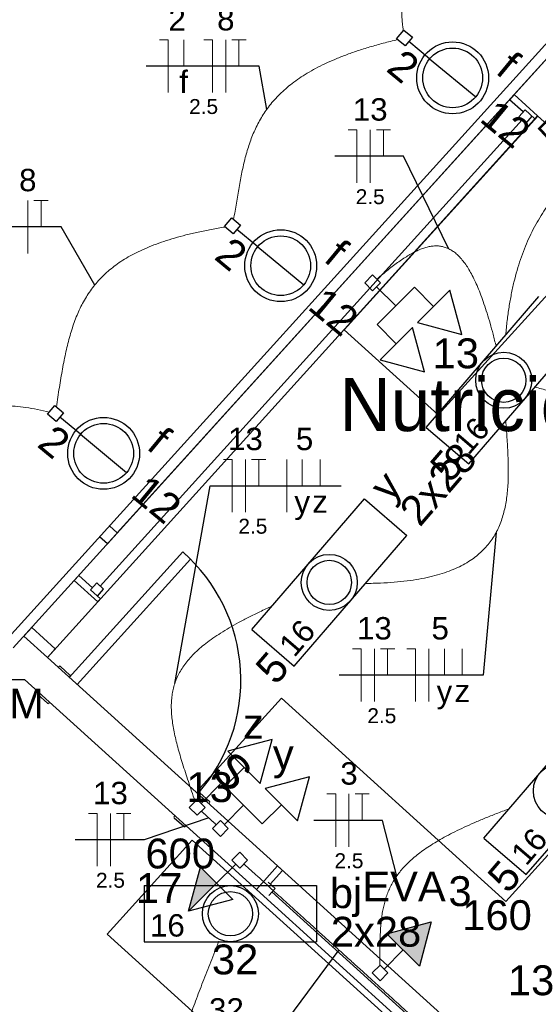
# Model space of a CAD drawing. Header units: millimetres. Extents: x 7 to 269, y 1 to 169.
# Tile 74 of 113: x 69.96 to 72.42, y 43.17 to 47.82. Entities that reach past the tile are written whole.
import ezdxf

# ---------------------------------------------------------------- set-up
doc = ezdxf.new("R2010")
doc.units = ezdxf.units.MM
doc.header["$MEASUREMENT"] = 0
for name, color, linetype, lineweight in [('Eletroduto - Marco Polo', 6, 'Continuous', 9), ('Fiação - Marco Polo', 3, 'Continuous', 9), ('Interruptor - Marco Polo', 150, 'Continuous', 9), ('Layout - Marco Polo', 252, 'Continuous', 25), ('Linha de Chamada - Marco Polo', 1, 'Continuous', 25), ('Luminárias - Marco Polo', 5, 'Continuous', 25), ('Textos - Marco Polo', 143, 'Continuous', 25), ('Tomadas - Marco Polo', 150, 'Continuous', 25)]:
    doc.layers.add(name, color=color, linetype=linetype, lineweight=lineweight)
doc.layers.add('Parede - Marco Polo', color=7, linetype='Continuous')
doc.styles.add('Arial', font='arial.ttf')
doc.styles.add('CenturyGothic', font='GOTHIC.TTF')

msp = doc.modelspace()

# ---------------------------------------------------------------- hatches: boundary and pattern name
at = {"layer": 'Tomadas - Marco Polo', "linetype": 'Continuous'}
for points in [[(70.8941, 43.7395), (70.7615, 43.6069), (70.8176, 43.816)], [(71.8529, 43.3478), (71.9089, 43.5569), (71.6997, 43.5009)]]:
    msp.add_hatch(color=256, dxfattribs=at).paths.add_polyline_path(points)

# ---------------------------------------------------------------- linework, layer by layer
at = {"layer": 'Eletroduto - Marco Polo', "linetype": 'Continuous'}
for points in [[(72.5261, 48.598), (72.4524, 48.5546), (72.3836, 48.5129), (72.3194, 48.4727), (72.2597, 48.4341), (72.2044, 48.397), (72.1532, 48.3613), (72.1061, 48.327), (72.0628, 48.294), (72.0233, 48.2622), (71.9873, 48.2316), (71.9548, 48.2021), (71.9255, 48.1737), (71.8993, 48.1463), (71.876, 48.1198), (71.8556, 48.0941), (71.8377, 48.0693), (71.8224, 48.0452), (71.8093, 48.0218), (71.7984, 47.9991), (71.7896, 47.9769), (71.7826, 47.9551), (71.7772, 47.9339), (71.7735, 47.913), (71.7711, 47.8924), (71.7699, 47.8721), (71.7698, 47.8519), (71.7707, 47.8319), (71.7723, 47.812), (71.7745, 47.7921), (71.7772, 47.7721)], [(71.7503, 47.7294), (71.6823, 47.7124), (71.6187, 47.6945), (71.5595, 47.6758), (71.5045, 47.6563), (71.4534, 47.636), (71.4061, 47.6149), (71.3625, 47.593), (71.3223, 47.5702), (71.2855, 47.5467), (71.2517, 47.5224), (71.221, 47.4973), (71.193, 47.4715), (71.1676, 47.4448), (71.1447, 47.4174), (71.1241, 47.3893), (71.1056, 47.3603), (71.0891, 47.3307), (71.0743, 47.3002), (71.0612, 47.2691), (71.0495, 47.2372), (71.0391, 47.2045), (71.0297, 47.1712), (71.0213, 47.1371), (71.0137, 47.1023), (71.0067, 47.0668), (71.0001, 47.0305), (70.9937, 46.9936), (70.9875, 46.956), (70.9811, 46.9177), (70.9745, 46.8787)], [(72.2614, 46.3332), (72.2683, 46.4005), (72.2771, 46.4644), (72.2879, 46.5251), (72.3005, 46.5828), (72.315, 46.6377), (72.3314, 46.69), (72.3497, 46.7398), (72.3699, 46.7872), (72.3919, 46.8326), (72.4159, 46.876), (72.4418, 46.9176), (72.4695, 46.9576), (72.4992, 46.9962), (72.5307, 47.0335), (72.5642, 47.0697), (72.5995, 47.105), (72.6368, 47.1396), (72.6759, 47.1736), (72.7169, 47.2072), (72.7599, 47.2405), (72.8047, 47.2739), (72.8514, 47.3073), (72.9001, 47.3411), (72.9506, 47.3753), (73.003, 47.4102), (73.0573, 47.4459), (73.1136, 47.4826), (73.1717, 47.5205), (73.2317, 47.5597), (73.2937, 47.6004)], [(70.9347, 46.8431), (70.8688, 46.8316), (70.8071, 46.8191), (70.7492, 46.8055), (70.6952, 46.7909), (70.6447, 46.7751), (70.5977, 46.7583), (70.5541, 46.7404), (70.5136, 46.7214), (70.4762, 46.7013), (70.4417, 46.68), (70.4099, 46.6575), (70.3808, 46.6338), (70.3541, 46.609), (70.3297, 46.583), (70.3075, 46.5557), (70.2873, 46.5272), (70.269, 46.4975), (70.2524, 46.4665), (70.2374, 46.4343), (70.2239, 46.4007), (70.2117, 46.3658), (70.2006, 46.3297), (70.1906, 46.2922), (70.1814, 46.2533), (70.1729, 46.2131), (70.165, 46.1715), (70.1575, 46.1286), (70.1503, 46.0842), (70.1433, 46.0384), (70.1362, 45.9912)], [(72.2159, 46.2796), (72.2017, 46.3356), (72.1874, 46.3876), (72.1731, 46.4357), (72.1586, 46.48), (72.144, 46.5206), (72.1293, 46.5577), (72.1143, 46.5912), (72.0991, 46.6213), (72.0837, 46.6481), (72.0679, 46.6716), (72.0519, 46.692), (72.0355, 46.7093), (72.0188, 46.7236), (72.0017, 46.735), (71.9841, 46.7437), (71.9662, 46.7496), (71.9477, 46.7529), (71.9288, 46.7536), (71.9093, 46.752), (71.8892, 46.7479), (71.8686, 46.7416), (71.8474, 46.7331), (71.8256, 46.7225), (71.8031, 46.7099), (71.7799, 46.6954), (71.756, 46.679), (71.7313, 46.661), (71.7059, 46.6412), (71.6797, 46.6199), (71.6526, 46.5972)], [(72.3987, 46.0861), (72.4628, 46.0689), (72.5231, 46.0506), (72.5798, 46.0312), (72.6329, 46.0107), (72.6827, 45.9891), (72.7293, 45.9665), (72.7729, 45.9429), (72.8135, 45.9183), (72.8513, 45.8927), (72.8865, 45.8662), (72.9192, 45.8386), (72.9496, 45.8102), (72.9778, 45.7809), (73.004, 45.7506), (73.0282, 45.7195), (73.0507, 45.6876), (73.0716, 45.6548), (73.091, 45.6212), (73.1091, 45.5868), (73.126, 45.5516), (73.1419, 45.5157), (73.1569, 45.479), (73.1712, 45.4416), (73.1849, 45.4035), (73.1981, 45.3648), (73.211, 45.3254), (73.2237, 45.2853), (73.2365, 45.2446), (73.2494, 45.2033), (73.2625, 45.1614)], [(70.1031, 45.9681), (70.0462, 45.9802), (69.9921, 45.9892), (69.9408, 45.9951), (69.8919, 45.9982), (69.8455, 45.9985), (69.8013, 45.996), (69.7593, 45.9909), (69.7193, 45.9833), (69.6812, 45.9732), (69.6447, 45.9608), (69.6099, 45.9462), (69.5766, 45.9294), (69.5445, 45.9106), (69.5137, 45.8898), (69.4839, 45.8672), (69.455, 45.8429), (69.4269, 45.8168), (69.3994, 45.7892), (69.3725, 45.7602), (69.3459, 45.7298), (69.3196, 45.6981), (69.2934, 45.6652), (69.2671, 45.6312), (69.2406, 45.5963), (69.2139, 45.5605), (69.1867, 45.5239), (69.1589, 45.4866), (69.1305, 45.4487), (69.1011, 45.4103), (69.0708, 45.3715)], [(71.5986, 45.1573), (71.669, 45.159), (71.7345, 45.163), (71.7951, 45.1693), (71.8512, 45.1778), (71.9029, 45.1884), (71.9503, 45.2011), (71.9937, 45.2157), (72.0331, 45.2323), (72.0688, 45.2507), (72.101, 45.2708), (72.1297, 45.2926), (72.1552, 45.316), (72.1777, 45.341), (72.1973, 45.3673), (72.2143, 45.3951), (72.2287, 45.4242), (72.2407, 45.4545), (72.2506, 45.4859), (72.2584, 45.5184), (72.2645, 45.552), (72.2688, 45.5864), (72.2717, 45.6217), (72.2732, 45.6578), (72.2736, 45.6946), (72.2731, 45.732), (72.2717, 45.7699), (72.2697, 45.8084), (72.2673, 45.8472), (72.2645, 45.8864), (72.2617, 45.9258)], [(71.1557, 45.05), (71.099, 45.0237), (71.0465, 44.9979), (70.9981, 44.9725), (70.9537, 44.9475), (70.9131, 44.9227), (70.8762, 44.8981), (70.843, 44.8736), (70.8132, 44.8491), (70.7867, 44.8244), (70.7635, 44.7996), (70.7434, 44.7745), (70.7264, 44.749), (70.7121, 44.7231), (70.7007, 44.6967), (70.6918, 44.6696), (70.6855, 44.6418), (70.6815, 44.6132), (70.6798, 44.5837), (70.6803, 44.5533), (70.6827, 44.5217), (70.6871, 44.489), (70.6932, 44.4551), (70.701, 44.4198), (70.7103, 44.3832), (70.721, 44.345), (70.7331, 44.3052), (70.7463, 44.2638), (70.7605, 44.2205), (70.7756, 44.1754), (70.7916, 44.1284)], [(70.8214, 44.0807), (70.8244, 44.078), (70.8272, 44.0754), (70.83, 44.0729), (70.8326, 44.0705), (70.8352, 44.0682), (70.8376, 44.066), (70.8399, 44.0639), (70.8422, 44.0618), (70.8444, 44.0598), (70.8466, 44.0579), (70.8487, 44.056), (70.8507, 44.0541), (70.8528, 44.0522), (70.8548, 44.0504), (70.8568, 44.0486), (70.8588, 44.0468), (70.8608, 44.045), (70.8629, 44.0431), (70.8649, 44.0412), (70.867, 44.0393), (70.8692, 44.0374), (70.8714, 44.0354), (70.8737, 44.0333), (70.876, 44.0312), (70.8784, 44.029), (70.881, 44.0267), (70.8836, 44.0243), (70.8864, 44.0218), (70.8892, 44.0192), (70.8922, 44.0165)], [(72.2756, 44.0909), (72.2171, 44.0687), (72.1626, 44.0469), (72.1117, 44.0253), (72.0644, 44.0041), (72.0206, 43.983), (71.9801, 43.962), (71.9427, 43.9411), (71.9085, 43.9202), (71.8772, 43.8993), (71.8487, 43.8783), (71.8228, 43.8571), (71.7995, 43.8357), (71.7786, 43.8141), (71.76, 43.7922), (71.7436, 43.7698), (71.7292, 43.7471), (71.7166, 43.7239), (71.7058, 43.7001), (71.6967, 43.6757), (71.6891, 43.6507), (71.6828, 43.625), (71.6778, 43.5985), (71.6739, 43.5712), (71.671, 43.543), (71.6689, 43.5139), (71.6675, 43.4838), (71.6668, 43.4527), (71.6665, 43.4204), (71.6665, 43.387), (71.6667, 43.3524)], [(71.0234, 43.8306), (71.0661, 43.7919), (71.1061, 43.7557), (71.1437, 43.7216), (71.179, 43.6897), (71.2122, 43.6596), (71.2435, 43.6312), (71.2731, 43.6044), (71.3012, 43.579), (71.3279, 43.5548), (71.3535, 43.5316), (71.3782, 43.5093), (71.402, 43.4876), (71.4253, 43.4665), (71.4483, 43.4457), (71.471, 43.4252), (71.4937, 43.4046), (71.5166, 43.3839), (71.5398, 43.3628), (71.5636, 43.3412), (71.5882, 43.319), (71.6137, 43.2959), (71.6403, 43.2718), (71.6682, 43.2465), (71.6977, 43.2198), (71.7288, 43.1916), (71.7618, 43.1617), (71.7969, 43.13), (71.8342, 43.0962), (71.8739, 43.0602), (71.9163, 43.0217)], [(70.9053, 43.4649), (70.866, 43.3673), (70.829, 43.273), (70.7945, 43.1819), (70.7624, 43.0939), (70.7327, 43.0088), (70.7054, 42.9267), (70.6806, 42.8472), (70.6583, 42.7704), (70.6385, 42.6961), (70.6213, 42.6243), (70.6066, 42.5547), (70.5944, 42.4873), (70.5849, 42.4219), (70.578, 42.3586), (70.5737, 42.297), (70.572, 42.2372), (70.5731, 42.179), (70.5768, 42.1223), (70.5833, 42.0669), (70.5925, 42.0129), (70.6044, 41.96), (70.6192, 41.9081), (70.6367, 41.8572), (70.6571, 41.8071), (70.6803, 41.7577), (70.7063, 41.7089), (70.7353, 41.6605), (70.7671, 41.6126), (70.8019, 41.5648), (70.8396, 41.5172)]]:
    msp.add_spline(points, degree=3, dxfattribs=at)
at = {"layer": 'Fiação - Marco Polo'}
for p, q in [((70.6234, 47.7289), (70.6651, 47.7289)), ((70.6651, 47.4789), (70.6651, 47.7289)), ((70.7387, 47.6039), (70.7387, 47.7289)), ((70.8332, 47.7289), (70.8748, 47.7289)), ((70.8748, 47.4789), (70.8748, 47.7289)), ((70.9373, 47.4789), (70.9373, 47.7289)), ((70.9665, 47.7289), (71.0332, 47.7289)), ((70.9998, 47.6039), (70.9998, 47.7289)), ((71.5161, 47.3025), (71.5579, 47.3025)), ((71.5579, 47.0525), (71.5579, 47.3025)), ((71.6204, 47.0525), (71.6204, 47.3025)), ((71.6495, 47.3025), (71.7161, 47.3025)), ((71.6829, 47.1775), (71.6829, 47.3025)), ((70.0011, 46.7182), (70.0011, 46.9682)), ((70.0302, 46.9682), (70.0969, 46.9682)), ((70.0636, 46.8432), (70.0636, 46.9682)), ((70.9263, 45.744), (70.968, 45.744)), ((70.968, 45.494), (70.968, 45.744)), ((71.0305, 45.494), (71.0305, 45.744)), ((71.0597, 45.744), (71.1264, 45.744)), ((71.093, 45.619), (71.093, 45.744)), ((71.2254, 45.494), (71.2254, 45.744)), ((71.299, 45.619), (71.299, 45.744)), ((71.3837, 45.619), (71.3837, 45.744)), ((71.5363, 44.8483), (71.578, 44.8483)), ((71.578, 44.5983), (71.578, 44.8483)), ((71.6405, 44.5983), (71.6405, 44.8483)), ((71.6697, 44.8483), (71.7364, 44.8483)), ((71.703, 44.7233), (71.703, 44.8483)), ((71.7937, 44.8483), (71.8354, 44.8483)), ((71.8354, 44.5983), (71.8354, 44.8483)), ((71.8979, 44.5983), (71.8979, 44.8483)), ((71.9715, 44.7233), (71.9715, 44.8483)), ((72.0562, 44.7233), (72.0562, 44.8483)), ((71.4159, 44.1619), (71.4576, 44.1619)), ((71.4576, 43.9119), (71.4576, 44.1619)), ((71.5201, 43.9119), (71.5201, 44.1619)), ((71.5493, 44.1619), (71.6159, 44.1619)), ((71.5826, 44.0369), (71.5826, 44.1619)), ((70.288, 44.0697), (70.3297, 44.0697)), ((70.3297, 43.8197), (70.3297, 44.0697)), ((70.3922, 43.8197), (70.3922, 44.0697)), ((70.4213, 44.0697), (70.4881, 44.0697)), ((70.4547, 43.9447), (70.4547, 44.0697))]:
    msp.add_line(p, q, dxfattribs=at)
at = {"layer": 'Interruptor - Marco Polo'}
for p, q in [((70.9113, 44.2081), (70.8205, 44.1172)), ((70.7643, 44.0984), (70.8017, 44.136)), ((70.8017, 44.136), (70.8392, 44.0984)), ((70.8017, 44.061), (70.7643, 44.0984)), ((70.8392, 44.0984), (70.8017, 44.061))]:
    msp.add_line(p, q, dxfattribs=at)
at = {"layer": 'Layout - Marco Polo'}
for p, q in [((72.4618, 46.5278), (71.9424, 45.9543)), ((71.9424, 45.9543), (71.4978, 46.3568)), ((70.2344, 44.6798), (70.7713, 45.2728)), ((70.7713, 45.2728), (70.7344, 45.3063)), ((70.8169, 44.1913), (71.2004, 44.6148)), ((71.2004, 44.6148), (72.2623, 43.6533)), ((71.1823, 43.8213), (71.0819, 43.7103)), ((72.2943, 42.8148), (71.1823, 43.8213)), ((71.1823, 43.8213), (71.2058, 43.7998)), ((71.1479, 43.7353), (71.2058, 43.7998)), ((71.1709, 43.7148), (71.1379, 43.7443)), ((71.0819, 43.7103), (72.1933, 42.7033)), ((71.1414, 43.6823), (71.1709, 43.7148)), ((72.1744, 42.7763), (71.1559, 43.6983))]:
    msp.add_line(p, q, dxfattribs=at)
at = {"layer": 'Layout - Marco Polo', "color": 9}
for p, q in [((72.2623, 43.6533), (72.5683, 43.9913)), ((72.2943, 42.8148), (71.1823, 43.8213))]:
    msp.add_line(p, q, dxfattribs=at)
at = {"layer": 'Layout - Marco Polo'}
msp.add_lwpolyline([(71.7844, 42.2238), (72.1873, 42.6683), (70.7789, 43.9438), (70.3764, 43.4988), (71.7844, 42.2238)], dxfattribs=at)
msp.add_arc((70.2004, 44.6993), 0.8082, 318.417, 48.6777, dxfattribs=at)
at = {"layer": 'Linha de Chamada - Marco Polo'}
for p, q in [((71.0957, 47.6039), (70.5609, 47.6039)), ((71.1314, 47.3996), (71.0957, 47.6039)), ((71.7786, 47.1775), (71.4536, 47.1775)), ((71.9904, 46.741), (71.7786, 47.1775)), ((70.1594, 46.8432), (69.6247, 46.8432)), ((70.3174, 46.5684), (70.1594, 46.8432)), ((70.6962, 44.6843), (70.8638, 45.619)), ((70.8638, 45.619), (71.483, 45.619)), ((72.2159, 45.398), (72.1555, 44.7233)), ((72.1555, 44.7233), (71.4738, 44.7233)), ((70.8568, 44.0486), (70.5506, 43.9447)), ((71.6784, 44.0369), (71.3534, 44.0369)), ((71.746, 43.7734), (71.6784, 44.0369)), ((70.5506, 43.9447), (70.2255, 43.9447)), ((71.4721, 43.4241), (71.0989, 42.9208))]:
    msp.add_line(p, q, dxfattribs=at)
at = {"layer": 'Luminárias - Marco Polo'}
for p, q in [((71.7451, 47.7333), (71.7789, 47.7742)), ((71.786, 47.6996), (71.7451, 47.7333)), ((71.7789, 47.7742), (71.8198, 47.7404)), ((71.8198, 47.7404), (71.786, 47.6996)), ((71.9016, 47.6384), (71.8029, 47.72)), ((71.9016, 47.6384), (72.1193, 47.4585)), ((70.9319, 46.8449), (70.9657, 46.8858)), ((70.9657, 46.8858), (71.0066, 46.852)), ((71.0066, 46.852), (70.9728, 46.8111)), ((70.9728, 46.8111), (70.9319, 46.8449)), ((71.0883, 46.7501), (70.9897, 46.8316)), ((71.0883, 46.7501), (71.3062, 46.5701)), ((71.8854, 45.8956), (72.4177, 46.514)), ((72.0862, 45.7227), (72.6185, 46.3411)), ((70.0944, 45.9575), (70.1282, 45.9984)), ((70.1282, 45.9984), (70.1691, 45.9646)), ((70.1691, 45.9646), (70.1353, 45.9237)), ((70.1353, 45.9237), (70.0944, 45.9575)), ((70.2508, 45.8627), (70.1522, 45.9442)), ((71.8854, 45.8956), (72.0862, 45.7227)), ((70.2508, 45.8627), (70.4686, 45.6827)), ((71.0605, 44.9394), (71.5928, 45.5578)), ((71.5928, 45.5578), (71.7936, 45.3849)), ((71.2612, 44.7665), (71.7936, 45.3849)), ((71.0605, 44.9394), (71.2612, 44.7665)), ((72.1579, 43.9533), (72.6903, 44.5718)), ((72.3588, 43.7804), (72.8911, 44.3989)), ((72.1579, 43.9533), (72.3588, 43.7804)), ((70.5512, 43.7281), (71.3672, 43.7281)), ((70.5512, 43.7281), (70.5512, 43.4631)), ((70.7615, 43.6069), (70.8941, 43.7395)), ((71.3672, 43.7281), (71.3672, 43.4631)), ((70.5512, 43.4631), (71.3672, 43.4631))]:
    msp.add_line(p, q, dxfattribs=at)
for centre, radius in [((72.0104, 47.5485), 0.17), ((72.0104, 47.5485), 0.1412), ((71.1972, 46.6601), 0.17), ((71.1972, 46.6601), 0.1412), ((72.2519, 46.1183), 0.1325), ((72.2519, 46.1183), 0.1046), ((70.3597, 45.7726), 0.17), ((70.3597, 45.7726), 0.1412), ((71.427, 45.1621), 0.1325), ((71.427, 45.1621), 0.1046), ((72.5246, 44.176), 0.1325), ((70.9592, 43.5956), 0.1325), ((70.9592, 43.5956), 0.1046)]:
    msp.add_circle(centre, radius, dxfattribs=at)
at = {"layer": 'Parede - Marco Polo'}
for p, q in [((73.3379, 48.6888), (69.9099, 44.9023)), ((73.4083, 48.6928), (70.4233, 45.3963)), ((72.3013, 47.4693), (73.4089, 48.6923)), ((72.3013, 47.4693), (70.2203, 45.1713)), ((72.3013, 47.4693), (72.2798, 47.4453)), ((72.4124, 47.3683), (72.3013, 47.4693)), ((72.3443, 47.3873), (72.2798, 47.4453)), ((70.3319, 45.0708), (72.4124, 47.3683)), ((72.3529, 47.3968), (72.3234, 47.3643)), ((72.3559, 47.3348), (72.3234, 47.3643)), ((72.3999, 47.3543), (72.3529, 47.3968)), ((72.3854, 47.3673), (72.3559, 47.3348)), ((72.4124, 47.3683), (72.3999, 47.3543)), ((73.3388, 46.5298), (72.4124, 47.3688)), ((72.3398, 47.3493), (70.3434, 45.1448)), ((70.7344, 45.3063), (70.1974, 44.7133)), ((69.9318, 44.8523), (70.2203, 45.1713)), ((70.2203, 45.1713), (70.2418, 45.1948)), ((70.2203, 45.1713), (70.3319, 45.0708)), ((70.3063, 45.1368), (70.2418, 45.1948)), ((70.3273, 45.1598), (70.2978, 45.1268)), ((70.3443, 45.0848), (70.2978, 45.1268)), ((70.3598, 45.1298), (70.3273, 45.1598)), ((70.3303, 45.0973), (70.3598, 45.1298)), ((70.3323, 45.0713), (70.3443, 45.0848)), ((70.3319, 45.0708), (70.0934, 44.8073)), ((69.9823, 44.9083), (70.0194, 44.9488)), ((70.0194, 44.9488), (70.1303, 44.8483)), ((70.0934, 44.8073), (69.9823, 44.9083)), ((70.1303, 44.8483), (70.0934, 44.8073)), ((70.0934, 44.8073), (71.1823, 43.8213)), ((70.1453, 44.7603), (70.1488, 44.7643)), ((70.1559, 44.7643), (70.2004, 44.7243)), ((70.2004, 44.7173), (70.1974, 44.7133)), ((69.6474, 44.7023), (69.9853, 44.7023)), ((71.0819, 43.7103), (69.9858, 44.7023)), ((70.0519, 44.6428), (70.0489, 44.6388)), ((70.0489, 44.6318), (70.0934, 44.5913)), ((70.1038, 44.5958), (70.1003, 44.5918)), ((70.8049, 44.1633), (70.8083, 44.1668)), ((70.8598, 44.1268), (70.8153, 44.1673)), ((70.8568, 44.1163), (70.8603, 44.1198)), ((70.6938, 44.0548), (70.6968, 44.0588)), ((70.7383, 44.0078), (70.6938, 44.0478)), ((70.7489, 44.0118), (70.7454, 44.0078))]:
    msp.add_line(p, q, dxfattribs=at)
at = {"layer": 'Parede - Marco Polo', "color": 9}
for p, q in [((72.3013, 47.4693), (70.3774, 45.3443)), ((71.4978, 46.3568), (72.4133, 47.3678)), ((70.4233, 45.3963), (70.3868, 45.4293)), ((70.3774, 45.3443), (70.3404, 45.3778))]:
    msp.add_line(p, q, dxfattribs=at)
at = {"layer": 'Parede - Marco Polo'}
for centre, start, end in [((70.1523, 44.7608), 47.84, 137.84), ((70.1968, 44.7208), 317.84, 47.84), ((70.0523, 44.6353), 137.84, 227.84), ((70.0969, 44.5953), 227.84, 317.84), ((70.8123, 44.1633), 47.84, 137.84), ((70.8563, 44.1233), 317.84, 47.84), ((70.6974, 44.0518), 137.84, 227.84), ((70.7418, 44.0113), 227.84, 317.84)]:
    msp.add_arc(centre, 0.005, start, end, dxfattribs=at)
at = {"layer": 'Tomadas - Marco Polo'}
for p, q in [((71.5945, 46.5795), (71.632, 46.617)), ((71.632, 46.617), (71.6696, 46.5795)), ((71.632, 46.5419), (71.5945, 46.5795)), ((71.6696, 46.5795), (71.632, 46.5419)), ((71.7417, 46.4699), (71.6508, 46.5607)), ((71.7417, 46.4699), (71.83, 46.5583)), ((71.9206, 46.4678), (71.83, 46.5583)), ((71.9971, 46.5444), (71.844, 46.3912)), ((72.0532, 46.3352), (71.9971, 46.5444)), ((71.7417, 46.4699), (71.6533, 46.3815)), ((71.7438, 46.291), (71.6533, 46.3815)), ((71.844, 46.3912), (72.0532, 46.3352)), ((71.8203, 46.3676), (71.6673, 46.2144)), ((71.8765, 46.1584), (71.8203, 46.3676)), ((71.6673, 46.2144), (71.8765, 46.1584)), ((71.1561, 44.4198), (70.947, 44.3638)), ((71.1001, 44.2107), (71.1561, 44.4198)), ((70.947, 44.3638), (71.1001, 44.2107)), ((71.0236, 44.2873), (70.9331, 44.1968)), ((71.3329, 44.2431), (71.1238, 44.187)), ((71.2769, 44.0339), (71.3329, 44.2431)), ((71.0215, 44.1084), (70.9331, 44.1968)), ((71.1238, 44.187), (71.2769, 44.0339)), ((71.0215, 44.1084), (70.9306, 44.0175)), ((71.0215, 44.1084), (71.1098, 44.02)), ((71.2004, 44.1105), (71.1098, 44.02)), ((70.8743, 43.9988), (70.9119, 44.0363)), ((70.9119, 44.0363), (70.9493, 43.9988)), ((70.9119, 43.9612), (70.8743, 43.9988)), ((70.9493, 43.9988), (70.9119, 43.9612)), ((70.9659, 43.8488), (71.0034, 43.8862)), ((71.0034, 43.8862), (71.0409, 43.8488)), ((70.8941, 43.7395), (70.9847, 43.83)), ((71.0034, 43.8113), (70.9659, 43.8488)), ((71.0409, 43.8488), (71.0034, 43.8113)), ((70.7615, 43.6069), (70.8176, 43.816)), ((70.8176, 43.816), (70.9707, 43.663)), ((70.9707, 43.663), (70.7615, 43.6069)), ((71.6997, 43.5009), (71.9089, 43.5569)), ((71.9089, 43.5569), (71.8529, 43.3478)), ((71.8529, 43.3478), (71.6997, 43.5009)), ((71.7763, 43.4243), (71.6858, 43.3338)), ((71.6295, 43.315), (71.6671, 43.3526)), ((71.6671, 43.2776), (71.6295, 43.315)), ((71.6671, 43.3526), (71.7045, 43.315)), ((71.7045, 43.315), (71.6671, 43.2776))]:
    msp.add_line(p, q, dxfattribs=at)

# ---------------------------------------------------------------- texts
at = {"layer": 'Fiação - Marco Polo', "attachment_point": 8, "line_spacing_factor": 0.798, "style": 'Arial'}
for s, insert, char_height, width in [('2', (70.7075, 47.7713), 0.1059, 0.12708), ('8', (70.9375, 47.7713), 0.1059, 0.12708), ('f', (70.7385, 47.4768), 0.1059, 0.12708), ('2.5', (70.8325, 47.3767), 0.0706, 0.25416), ('13', (71.6205, 47.3448), 0.1059, 0.25416), ('8', (70.001, 47.0108), 0.1059, 0.12708), ('2.5', (71.6205, 46.9502), 0.0706, 0.25416), ('13', (71.0305, 45.7863), 0.1059, 0.25416), ('5', (71.31, 45.7863), 0.1059, 0.12708), ('z', (71.3835, 45.4918), 0.1059, 0.12708), ('y', (71.299, 45.4569), 0.1059, 0.12708), ('2.5', (71.0655, 45.3917), 0.0706, 0.25416), ('13', (71.6405, 44.8908), 0.1059, 0.25416), ('5', (71.9515, 44.8908), 0.1059, 0.12708), ('z', (72.056, 44.5963), 0.1059, 0.12708), ('y', (71.9715, 44.5614), 0.1059, 0.12708), ('2.5', (71.6755, 44.4957), 0.0706, 0.25416), ('3', (71.52, 44.2043), 0.1059, 0.12708), ('13', (70.392, 44.1118), 0.1059, 0.25416), ('2.5', (71.52, 43.8097), 0.0706, 0.25416), ('2.5', (70.392, 43.7172), 0.0706, 0.25416), ('32', (70.9405, 43.0883), 0.1059, 0.25416)]:
    msp.add_mtext(s, dxfattribs=dict(at, insert=insert, char_height=char_height, width=width))
at = {"layer": 'Fiação - Marco Polo', "insert": (72.5098, 47.2546), "char_height": 0.1059, "width": 0.12708, "attachment_point": 8, "rotation": 46.0715, "line_spacing_factor": 0.798, "style": 'Arial'}
msp.add_mtext('5', dxfattribs=at)
at = {"layer": 'Interruptor - Marco Polo', "insert": (70.8581, 44.2635), "char_height": 0.1588, "width": 0.19062, "attachment_point": 7, "rotation": 315.0007, "line_spacing_factor": 0.798, "style": 'Arial'}
msp.add_mtext('S', dxfattribs=at)
at = {"layer": 'Luminárias - Marco Polo', "char_height": 0.1059, "width": 0.25416, "attachment_point": 7, "line_spacing_factor": 0.798, "style": 'Arial'}
for insert, rotation in [((72.0865, 45.7587), 49.2744), ((71.262, 44.8022), 49.2744), ((72.3595, 43.8162), 49.2801)]:
    msp.add_mtext('16', dxfattribs=dict(at, insert=insert, rotation=rotation))
at = {"layer": 'Luminárias - Marco Polo', "insert": (70.579, 43.4858), "char_height": 0.1059, "width": 0.25416, "attachment_point": 7, "line_spacing_factor": 0.798, "style": 'Arial'}
msp.add_mtext('16', dxfattribs=at)
at = {"layer": 'Textos - Marco Polo', "char_height": 0.1412, "line_spacing_factor": 0.798, "style": 'Arial'}
for s, insert, width, attachment_point, rotation in [('2', (71.7327, 47.5493), 0.16944, 8, 320.4324), ('f', (72.2292, 47.5558), 0.16944, 8, 320.4324), ('12', (72.2167, 47.2768), 0.33888, 8, 320.4324), ('2', (70.9192, 46.6608), 0.16944, 8, 320.4324), ('f', (71.4162, 46.6673), 0.16944, 8, 320.4324), ('12', (71.4037, 46.3883), 0.33888, 8, 320.4324), ('2', (70.0817, 45.7733), 0.16944, 8, 320.4324), ('f', (70.5782, 45.7803), 0.16944, 8, 320.4324), ('2x28', (71.8567, 45.4188), 0.67776, 7, 49.2744), ('5', (72.0007, 45.6263), 0.16944, 7, 49.2744), ('12', (70.5662, 45.5008), 0.33888, 8, 320.4324), ('y', (71.746, 45.5079), 0.16944, 7, 49.2744), ('5', (71.1757, 44.6703), 0.16944, 7, 49.2744), ('5', (72.2732, 43.6838), 0.16944, 7, 49.2744)]:
    msp.add_mtext(s, dxfattribs=dict(at, insert=insert, width=width, attachment_point=attachment_point, rotation=rotation))
at = {"layer": 'Textos - Marco Polo', "line_spacing_factor": 0.798}
for s, insert, char_height, width, attachment_point, style in [('13', (72.0255, 46.173), 0.1412, 0.33888, 8, 'Arial'), ('Nutricionista', (71.4745, 45.8743), 0.251321, 3.920608, 7, 'CenturyGothic'), ('M1/2M', (69.7755, 44.517), 0.1412, 0.8472, 8, 'Arial'), ('z', (71.068, 44.423), 0.1412, 0.16944, 8, 'Arial'), ('y', (71.2095, 44.2354), 0.1412, 0.16944, 8, 'Arial'), ('13', (70.861, 44.1215), 0.1412, 0.33888, 8, 'Arial'), ('600', (70.722, 43.8075), 0.1412, 0.50832, 8, 'Arial'), ('17', (70.5125, 43.646), 0.1412, 0.33888, 7, 'Arial'), ('EVA', (71.7805, 43.6535), 0.1412, 0.50832, 8, 'Arial'), ('bj', (71.4295, 43.5794), 0.1412, 0.33888, 7, 'Arial'), ('3', (72.0455, 43.6295), 0.1412, 0.16944, 8, 'Arial'), ('160', (72.2205, 43.516), 0.1412, 0.50832, 8, 'Arial'), ('2x28', (71.434, 43.4375), 0.1412, 0.67776, 7, 'Arial'), ('32', (70.9815, 43.3065), 0.1412, 0.33888, 8, 'Arial'), ('13', (72.3815, 43.208), 0.1412, 0.33888, 8, 'Arial')]:
    msp.add_mtext(s, dxfattribs=dict(at, insert=insert, char_height=char_height, width=width, attachment_point=attachment_point, style=style))

doc.saveas('drawing.dxf')
